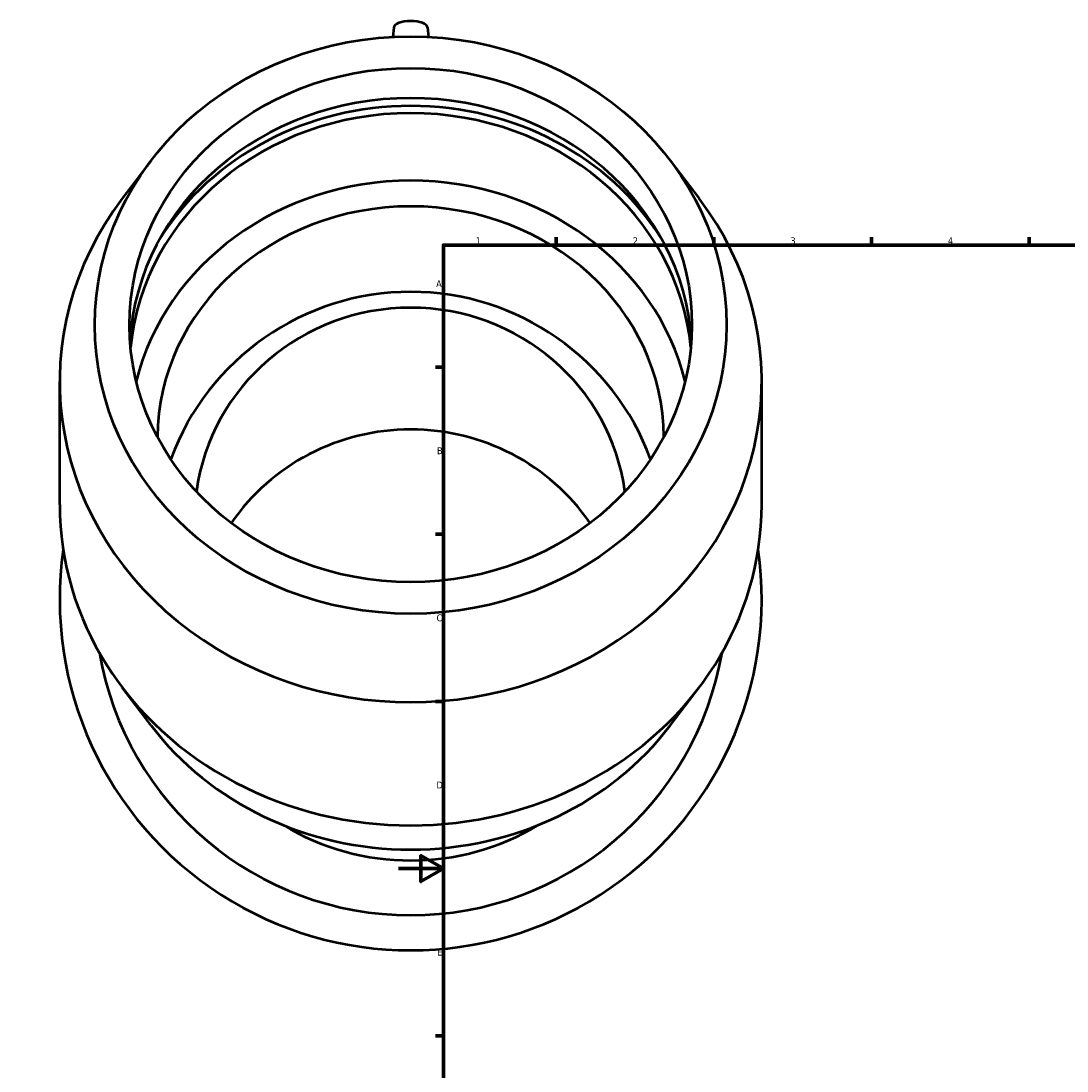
# Model space of a CAD drawing. Header units: millimetres. Extents: x -168 to 1703, y -786 to 1200.
# Tile 5 of 7: x -168 to 297, y 207 to 674. Entities that reach past the tile are written whole.
import ezdxf

# ---------------------------------------------------------------- set-up
doc = ezdxf.new("R2010")
doc.units = ezdxf.units.MM
doc.layers.add('Border (ANSI)', color=7, linetype='Continuous', lineweight=70)
doc.layers.add('Visible (ANSI)', color=7, linetype='Continuous', lineweight=50)
doc.styles.add('Note Text (ANSI)', font='tahoma.ttf')

# ---------------------------------------------------------------- blocks, each defined once
blk = doc.blocks.new('Borders Default Border')
at = {"layer": 'Border (ANSI)'}
for p, q in [((70.08, 574), (70.08, 577.45)), ((140.17, 574), (140.17, 577.45)), ((210.25, 574), (210.25, 577.45)), ((280.33, 574), (280.33, 577.45)), ((350.42, 574), (350.42, 577.45)), ((490.58, 574), (490.58, 577.45)), ((560.67, 574), (560.67, 577.45)), ((630.75, 574), (630.75, 577.45)), ((700.83, 574), (700.83, 577.45)), ((770.92, 574), (770.92, 577.45)), ((20, 519.75), (16.55, 519.75)), ((821, 519.75), (824.45, 519.75)), ((20, 445.5), (16.55, 445.5)), ((821, 445.5), (824.45, 445.5)), ((20, 371.25), (16.55, 371.25)), ((821, 371.25), (824.45, 371.25)), ((20, 222.75), (16.55, 222.75)), ((821, 222.75), (824.45, 222.75)), ((20, 148.5), (16.55, 148.5)), ((821, 148.5), (824.45, 148.5)), ((20, 74.25), (16.55, 74.25)), ((821, 74.25), (824.45, 74.25)), ((70.08, 20), (70.08, 16.55)), ((140.17, 20), (140.17, 16.55)), ((210.25, 20), (210.25, 16.55)), ((280.33, 20), (280.33, 16.55)), ((350.42, 20), (350.42, 16.55)), ((490.58, 20), (490.58, 16.55)), ((560.67, 20), (560.67, 16.55)), ((630.75, 20), (630.75, 16.55)), ((700.83, 20), (700.83, 16.55)), ((770.92, 20), (770.92, 16.55))]:
    blk.add_line(p, q, dxfattribs=at)
at = {"layer": 'Border (ANSI)', "flags": 128}
for points in [[(420.5, 594), (420.5, 574), (414.73, 584), (426.27, 584), (420.5, 574)], [(20, 20), (20, 574), (821, 574), (821, 20), (20, 20)], [(0, 297), (20, 297), (10, 302.77), (10, 291.23), (20, 297)], [(841, 297), (821, 297), (831, 302.77), (831, 291.23), (821, 297)], [(420.5, 0), (420.5, 20), (414.73, 10), (426.27, 10), (420.5, 20)]]:
    blk.add_lwpolyline(points, dxfattribs=at)
at = {"layer": 'Border (ANSI)', "color": 230, "true_color": 0xff0080, "attachment_point": 7, "style": 'Note Text (ANSI)'}
for s, insert, char_height in [('2', (104.2, 574.4), 3.05), ('12', (804.13, 574.4), 3.048), ('1', (34.35, 574.4), 3.05), ('3', (174.26, 574.34), 3.05), ('4', (244.23, 574.4), 3.05), ('5', (314.48, 574.34), 3.05), ('6', (384.49, 574.34), 3.05), ('7', (454.6, 574.4), 3.05), ('8', (524.63, 574.33), 3.05), ('9', (594.7, 574.34), 3.05), ('10', (663.96, 574.34), 3.048), ('11', (734.04, 574.4), 3.048), ('A', (16.78, 555.35), 3.05), ('A', (821.63, 555.35), 3.05), ('B', (17.15, 481.1), 3.05), ('B', (821.99, 481.1), 3.05), ('C', (16.95, 406.8), 3.05), ('C', (821.8, 406.8), 3.05), ('D', (16.96, 332.6), 3.05), ('D', (821.81, 332.6), 3.05), ('E', (17.21, 258.35), 3.05), ('E', (822.05, 258.35), 3.05), ('F', (17.29, 184.1), 3.05), ('F', (822.14, 184.1), 3.05), ('G', (16.81, 109.79), 3.05), ('G', (821.66, 109.79), 3.05), ('H', (16.97, 35.6), 3.05), ('H', (821.81, 35.6), 3.05), ('1', (34.35, 16.55), 3.05), ('2', (104.2, 16.55), 3.05), ('3', (174.26, 16.49), 3.05), ('4', (244.23, 16.55), 3.05), ('5', (314.48, 16.49), 3.05), ('6', (384.49, 16.49), 3.05), ('7', (454.6, 16.55), 3.05), ('8', (524.63, 16.48), 3.05), ('9', (594.7, 16.49), 3.05), ('10', (663.96, 16.49), 3.048), ('11', (734.04, 16.55), 3.048), ('12', (804.13, 16.55), 3.048)]:
    blk.add_mtext(s, dxfattribs=dict(at, insert=insert, char_height=char_height))

msp = doc.modelspace()

# ---------------------------------------------------------------- linework, layer by layer
at = {"layer": 'Visible (ANSI)'}
for p, q in [((-2.036, 670.604), (-2.428, 666.509)), ((12.953, 670.604), (13.345, 666.509)), ((-109.927, 611.524), (-122.748, 594.629)), ((120.844, 611.524), (133.665, 594.629)), ((-150.541, 458.689), (-150.541, 513.435)), ((161.459, 458.689), (161.459, 513.435)), ((-109.927, 360.6), (-122.748, 377.495)), ((120.844, 360.6), (133.665, 377.495))]:
    msp.add_line(p, q, dxfattribs=at)
for centre, radius, start, end in [((5.459, 439.601), 113.63, 20.2133, 159.7867), ((5.459, 416.693), 156, 171.9126, 8.0874), ((5.459, 416.693), 140.4, 189.77108, 350.22892), ((5.459, 410.767), 110.157, 238.97761, 301.02239)]:
    msp.add_arc(centre, radius, start, end, dxfattribs=at)
for centre, major_axis, ratio, start_param, end_param in [((5.459, 670.485), (-7.5, 0), 0.4067366, 3.180555, 6.244223), ((5.459, 525.109), (125, 0), 0.9135455, 0.0584473, 3.0831454), ((5.459, 518.438), (-128.486, 0), 0.9135455, 3.6644389, 5.760339), ((5.459, 518.438), (125, 0), 0.9135455, 0.0877335, 3.0538591), ((5.459, 488.421), (125, 0), 0.9135455, 0.2208433, 2.9207494), ((5.459, 513.435), (-156, 0), 0.9135455, 5.6770124, 10.0309509), ((5.459, 488.421), (112.5, 0), 0.9135455, 0.002455, 3.1391376), ((5.459, 452.224), (-96.049, 0), 0.9781476, 3.2723939, 6.1523841), ((5.459, 398.143), (96.049, 0), 0.9781476, 0.5912639, 2.5503288), ((5.459, 458.689), (-156, 0), 0.9135455, 0, 3.1415927), ((5.459, 433.674), (140.4, 0), 0.9135455, 3.7477656, 5.6770124)]:
    msp.add_ellipse(centre, major_axis=major_axis, ratio=ratio, start_param=start_param, end_param=end_param, dxfattribs=at)
for major_axis in [(-140.4, 0), (-125, 0)]:
    msp.add_ellipse((5.459, 538.45), major_axis=major_axis, ratio=0.9135455, dxfattribs=at)

# ---------------------------------------------------------------- block references
msp.add_blockref('Borders Default Border', (0, 0))

doc.saveas('drawing.dxf')
